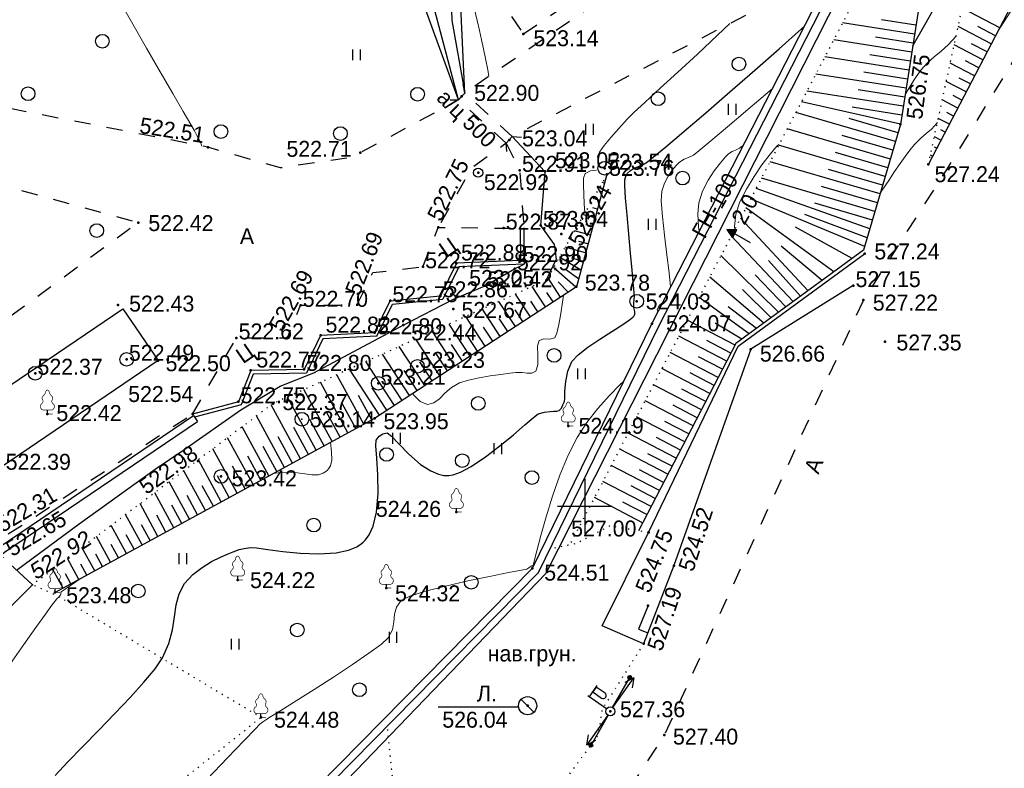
# Model space of a CAD drawing. Header units: millimetres. Extents: x -1128748 to 3035412, y -2195448 to -435774.
# Tile 72 of 159: x 545966 to 600014, y -1503094 to -1462007. Entities that reach past the tile are written whole.
import ezdxf

# ---------------------------------------------------------------- set-up
doc = ezdxf.new("R2010")
doc.units = ezdxf.units.MM
for name, pattern in [('Д_ТРОТ_ТРУБА', [3, 1.5, -1.5]), ('ДОРОГИ_СТРОЯЩ', [9, 8, -1]), ('Контура низ откосов  Штриховая 0.1-0.5 - - - - - - -', [0.6, 0.1, -0.5])]:
    doc.linetypes.add(name, pattern=pattern)
for name, color, linetype in [('(001) Сетка', 92, 'Continuous'), ('(003) Пункты', 7, 'Continuous'), ('(004) Точки рельефа', 7, 'Continuous'), ('(004a) Точки рельефа (отк.)', 7, 'Continuous'), ('(011) Колодцы', 7, 'Continuous'), ('(013) Газ', 30, 'ИК_Газопровод -------г--------'), ('(014) Водопровод', 5, 'ИК_Водопровод -------в--------'), ('(017) Канализация', 22, 'KANALIS_K_1'), ('(022) Возд. Линии', 7, 'Continuous'), ('(025) Дорога', 7, 'Continuous'), ('(027) Гидрография', 7, 'Continuous'), ('(028) Гидротехн.', 7, 'Continuous'), ('(031) Горизонтали', 42, 'Continuous'), ('(035) Откосы', 7, 'Continuous'), ('(036) Растительность', 7, 'Continuous'), ('(038) Деревья', 7, 'Continuous'), ('(039) Земля', 7, 'Continuous'), ('(040) Ограда', 7, 'Continuous')]:
    doc.layers.add(name, color=color, linetype=linetype)
doc.layers.add('(032) Горизонтали утолщенные', color=32, linetype='Continuous', lineweight=30)
doc.styles.add('BM-431', font='txt')
doc.styles.add('D-431', font='txt')
doc.styles.add('S', font='txtwr', dxfattribs={"oblique": 15})
doc.styles.get("Standard").update_dxf_attribs({"font": 'arial.ttf'})
doc.linetypes.add('GAZ_VOZDUSH', pattern='A,1,-2,["~",Standard,S=3,R=0,X=-1.5,Y=-1.5],-1,10', length=14)
doc.linetypes.add('KANALIS_K_1', pattern='A,1,[">",Standard,S=1.8,R=0,X=-0.9,Y=-0.9],3,-1,["К",Standard,S=1.8,R=0,X=-0.9,Y=-0.9],-1,10', length=16)
doc.linetypes.add('ИК_Водопровод -------в--------', pattern='A,9,-0.6,["В",Standard,S=1.2,R=0,X=0,Y=-0.6],-1.2', length=10.8)
doc.linetypes.add('ИК_Газопровод -------г--------', pattern='A,9,-0.6,["Г",Standard,S=1.2,R=0,X=0,Y=-0.6],-1.2', length=10.8)
doc.linetypes.add('ОГРАДА_БЕТ', pattern='A,4,["|",Standard,S=0.8,R=0,X=0,Y=-0.8],4', length=8)
doc.linetypes.add('ОТКОСЫ_НЕУКР', pattern='A,0.5,["|",Standard,S=1.2,R=0,X=0,Y=-1.2],1,["|",Standard,S=0.5,R=0,X=0,Y=-0.5],0.5', length=2)
doc.linetypes.add('ОТКОСЫ_НЕУКР1', pattern='A,0.5,["|",Standard,S=-1.2,R=0,X=0,Y=1.2],1,["|",Standard,S=-0.5,R=0,X=0,Y=0.5],0.5', length=2)
doc.linetypes.add('ПОДПОРНАЯ СТЕНКА', pattern='A,2,["V",Standard,S=1.2,R=0,X=0,Y=-1.2],0.2,["V",Standard,S=0.8,R=0,X=0,Y=-0.8],0.25,["V",Standard,S=0.3,R=0,X=0,Y=-0.3],0.25', length=2.7)

# ---------------------------------------------------------------- blocks, each defined once
blk = doc.blocks.new('d')
at = {"layer": '(038) Деревья'}
blk.add_ellipse((0, 0), major_axis=(0.265, 0.265), ratio=1, start_param=5.497787, end_param=11.780972, dxfattribs=at)
blk = doc.blocks.new('I04010')
for p, q in [((-0.412273, 0.007146), (-0.412273, 1.207146)), ((0.387727, 1.207146), (0.387727, 0.007146))]:
    blk.add_line(p, q)
blk = doc.blocks.new('Setka')
at = {"layer": '(001) Сетка'}
for p, q in [((0, 1.5), (0, -1.5)), ((-1.5, 0), (1.5, 0))]:
    blk.add_line(p, q, dxfattribs=at)
blk = doc.blocks.new('d-flat-35-flat-1')
at = {"layer": '(038) Деревья'}
blk.add_ellipse((0, 0), major_axis=(0.265, 0.265), ratio=1, start_param=5.497787, end_param=11.780972, dxfattribs=at)
blk = doc.blocks.new('d-flat-34-flat-1')
at = {"layer": '(038) Деревья'}
blk.add_ellipse((0, 0), major_axis=(0.265, 0.265), ratio=1, start_param=5.497787, end_param=11.780972, dxfattribs=at)
blk = doc.blocks.new('d-flat-33-flat-1')
at = {"layer": '(038) Деревья'}
blk.add_ellipse((0, 0), major_axis=(0.265, 0.265), ratio=1, start_param=5.497787, end_param=11.780972, dxfattribs=at)
blk = doc.blocks.new('d-flat-32-flat-1')
at = {"layer": '(038) Деревья'}
blk.add_ellipse((0, 0), major_axis=(0.265, 0.265), ratio=1, start_param=5.497787, end_param=11.780972, dxfattribs=at)
blk = doc.blocks.new('I01171-flat-5-flat-1')
at = {"layer": '(011) Колодцы'}
blk.add_line((-0.361, 0.349), (0.351, -0.349), dxfattribs=at)
blk.add_circle((0, 0), 0.5, dxfattribs=at)
at = {"color": 4, "style": 'S', "oblique": 15}
blk.add_attdef('Z', (0.808, -0.547), '', height=1, dxfattribs=at)
blk = doc.blocks.new('f-flat-5-flat-1')
at = {"layer": '(022) Возд. Линии'}
for points in [[(-1.148, 0.801), (-0.719, 1.416)], [(-0.205, 0.143), (-1.23, 0.859)]]:
    blk.add_lwpolyline(points, dxfattribs=at)
blk.add_lwpolyline([(-0.254, 0.772), (-0.254, 0.772, 0.414214), (-0.294, 0.998), (-0.776, 1.334), (-0.962, 1.068), (-0.48, 0.732, 0.414214)], format="xyb", close=True, dxfattribs=at)
blk.add_circle((0, 0), 0.25, dxfattribs=at)
blk = doc.blocks.new('S1-flat-6-flat-1')
at = {"layer": '(022) Возд. Линии'}
for p, q in [((0, 0), (-1.145, -1.64)), ((-1.145, -1.64), (-1.064, -1.087)), ((-1.145, -1.64), (-0.654, -1.373))]:
    blk.add_line(p, q, dxfattribs=at)
blk = doc.blocks.new('S2-flat-6-flat-1')
at = {"layer": '(022) Возд. Линии'}
for p, q in [((0, 0), (1.145, 1.64)), ((1.145, 1.64), (0.654, 1.373)), ((1.145, 1.64), (1.064, 1.087))]:
    blk.add_line(p, q, dxfattribs=at)
blk = doc.blocks.new('s3-flat-8-flat-1')
at = {"layer": '(022) Возд. Линии'}
h = blk.add_hatch(dxfattribs=at)
h.set_pattern_fill('ACET-2D-ACET-2D-ANSI31', color=256, scale=0.01, angle=60.2458, style=0)
h.set_pattern_definition([(105.245828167, (-32401.5294, -79738.96087), (-0.030632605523, -0.008349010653), [])])
edge = h.paths.add_edge_path()
edge.add_arc((0.943, 1.65), 0.1, 0, 360)
blk.add_lwpolyline([(0, 0), (0.993, 1.736)], dxfattribs=at)
blk.add_circle((0.943, 1.65), 0.1, dxfattribs=at)
blk = doc.blocks.new('s4-flat-8-flat-1')
at = {"layer": '(022) Возд. Линии'}
h = blk.add_hatch(dxfattribs=at)
h.set_pattern_fill('ACET-2D-ACET-2D-ANSI31', color=256, scale=0.01, angle=240.2458, style=0)
h.set_pattern_definition([(285.245828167, (-32401.28193, -79738.52796), (0.030632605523, 0.008349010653), [])])
edge = h.paths.add_edge_path()
edge.add_arc((-0.943, -1.65), 0.1, 0, 360)
blk.add_lwpolyline([(0, 0), (-0.993, -1.736)], dxfattribs=at)
blk.add_circle((-0.943, -1.65), 0.1, dxfattribs=at)
blk = doc.blocks.new('prov-s-flat-6-flat-1')
at = {"layer": '(022) Возд. Линии'}
for name, p in [('s3-flat-8-flat-1', (0.123, 0.216)), ('s4-flat-8-flat-1', (-0.124, -0.217))]:
    blk.add_blockref(name, p, dxfattribs=at)
blk = doc.blocks.new('U1061-flat-1-flat-1')
at = {"layer": '(022) Возд. Линии'}
blk.add_circle((0, 0), 0.25, dxfattribs=at)
at = {"color": 4, "oblique": 15}
blk.add_attdef('Z', (0.797, -0.495), '', height=1, dxfattribs=at)
blk = doc.blocks.new('d-flat-31-flat-1')
at = {"layer": '(038) Деревья'}
blk.add_ellipse((0, 0), major_axis=(0.265, 0.265), ratio=1, start_param=5.497787, end_param=11.780972, dxfattribs=at)
blk = doc.blocks.new('d-flat-30-flat-1')
at = {"layer": '(038) Деревья'}
blk.add_ellipse((0, 0), major_axis=(0.265, 0.265), ratio=1, start_param=5.497787, end_param=11.780972, dxfattribs=at)
blk = doc.blocks.new('d-flat-29-flat-1')
at = {"layer": '(038) Деревья'}
blk.add_ellipse((0, 0), major_axis=(0.265, 0.265), ratio=1, start_param=5.497787, end_param=11.780972, dxfattribs=at)
blk = doc.blocks.new('d-flat-28-flat-1')
at = {"layer": '(038) Деревья'}
blk.add_ellipse((0, 0), major_axis=(0.265, 0.265), ratio=1, start_param=5.497787, end_param=11.780972, dxfattribs=at)
blk = doc.blocks.new('karagach-flat-21-flat-1')
at = {"layer": '(038) Деревья', "const_width": 0.0375}
for points in [[(-0.208, 1.009, 0.181567), (-0.117, 1.159, 0.303004)], [(0, 1.312, 0.246034), (-0.117, 1.159, 0.489079)], [(0, 1.312, -0.246034), (0.117, 1.159, -0.489079)], [(0.208, 1.009, -0.181567), (0.117, 1.159, -0.303004)], [(-0.315, 0.559, 0.626949), (-0.218, 0.206, 0.702465)], [(-0.315, 0.559, 0.383603), (-0.255, 0.753, 0.352912)], [(-0.208, 1.009, 0.430853), (-0.255, 0.753, 0.548276)], [(0.208, 1.009, -0.430853), (0.255, 0.753, -0.548276)], [(0.315, 0.559, -0.626949), (0.218, 0.206, -0.702465)], [(0.315, 0.559, -0.383603), (0.255, 0.753, -0.352912)]]:
    blk.add_lwpolyline(points, format="xyb", dxfattribs=at)
for points in [[(0, 0.206), (-0.218, 0.206)], [(0, 0), (0, 0.206)], [(0, 0.206), (0.218, 0.206)], [(0, 0), (0.281, 0)]]:
    blk.add_lwpolyline(points, dxfattribs=at)
at = {"layer": '(038) Деревья'}
blk.add_lwpolyline([(0, 0), (0, 0.206)], dxfattribs=at)
blk = doc.blocks.new('karagach-flat-13-flat-1')
at = {"layer": '(038) Деревья', "const_width": 0.0375}
for points in [[(-0.208, 1.009, 0.181567), (-0.117, 1.159, 0.303004)], [(0, 1.312, 0.246034), (-0.117, 1.159, 0.489079)], [(0, 1.312, -0.246034), (0.117, 1.159, -0.489079)], [(0.208, 1.009, -0.181567), (0.117, 1.159, -0.303004)], [(-0.315, 0.559, 0.626949), (-0.218, 0.206, 0.702465)], [(-0.315, 0.559, 0.383603), (-0.255, 0.753, 0.352912)], [(-0.208, 1.009, 0.430853), (-0.255, 0.753, 0.548276)], [(0.208, 1.009, -0.430853), (0.255, 0.753, -0.548276)], [(0.315, 0.559, -0.626949), (0.218, 0.206, -0.702465)], [(0.315, 0.559, -0.383603), (0.255, 0.753, -0.352912)]]:
    blk.add_lwpolyline(points, format="xyb", dxfattribs=at)
for points in [[(0, 0.206), (-0.218, 0.206)], [(0, 0), (0, 0.206)], [(0, 0.206), (0.218, 0.206)], [(0, 0), (0.281, 0)]]:
    blk.add_lwpolyline(points, dxfattribs=at)
at = {"layer": '(038) Деревья'}
blk.add_lwpolyline([(0, 0), (0, 0.206)], dxfattribs=at)
blk = doc.blocks.new('karagach-flat-12-flat-1')
at = {"layer": '(038) Деревья', "const_width": 0.0375}
for points in [[(-0.208, 1.009, 0.181567), (-0.117, 1.159, 0.303004)], [(0, 1.312, 0.246034), (-0.117, 1.159, 0.489079)], [(0, 1.312, -0.246034), (0.117, 1.159, -0.489079)], [(0.208, 1.009, -0.181567), (0.117, 1.159, -0.303004)], [(-0.315, 0.559, 0.626949), (-0.218, 0.206, 0.702465)], [(-0.315, 0.559, 0.383603), (-0.255, 0.753, 0.352912)], [(-0.208, 1.009, 0.430853), (-0.255, 0.753, 0.548276)], [(0.208, 1.009, -0.430853), (0.255, 0.753, -0.548276)], [(0.315, 0.559, -0.626949), (0.218, 0.206, -0.702465)], [(0.315, 0.559, -0.383603), (0.255, 0.753, -0.352912)]]:
    blk.add_lwpolyline(points, format="xyb", dxfattribs=at)
for points in [[(0, 0.206), (-0.218, 0.206)], [(0, 0), (0, 0.206)], [(0, 0.206), (0.218, 0.206)], [(0, 0), (0.281, 0)]]:
    blk.add_lwpolyline(points, dxfattribs=at)
at = {"layer": '(038) Деревья'}
blk.add_lwpolyline([(0, 0), (0, 0.206)], dxfattribs=at)
blk = doc.blocks.new('karagach-flat-14-flat-1-flat-1')
at = {"layer": '(038) Деревья', "const_width": 0.0375}
for points in [[(-0.208, 1.009, 0.181567), (-0.117, 1.159, 0.303004)], [(0, 1.312, 0.246034), (-0.117, 1.159, 0.489079)], [(0, 1.312, -0.246034), (0.117, 1.159, -0.489079)], [(0.208, 1.009, -0.181567), (0.117, 1.159, -0.303004)], [(-0.315, 0.559, 0.626949), (-0.218, 0.206, 0.702465)], [(-0.315, 0.559, 0.383603), (-0.255, 0.753, 0.352912)], [(-0.208, 1.009, 0.430853), (-0.255, 0.753, 0.548276)], [(0.208, 1.009, -0.430853), (0.255, 0.753, -0.548276)], [(0.315, 0.559, -0.626949), (0.218, 0.206, -0.702465)], [(0.315, 0.559, -0.383603), (0.255, 0.753, -0.352912)]]:
    blk.add_lwpolyline(points, format="xyb", dxfattribs=at)
for points in [[(0, 0.206), (-0.218, 0.206)], [(0, 0), (0, 0.206)], [(0, 0.206), (0.218, 0.206)], [(0, 0), (0.281, 0)]]:
    blk.add_lwpolyline(points, dxfattribs=at)
at = {"layer": '(038) Деревья'}
blk.add_lwpolyline([(0, 0), (0, 0.206)], dxfattribs=at)
blk = doc.blocks.new('karagach-flat-15-flat-1-flat-1')
at = {"layer": '(038) Деревья', "const_width": 0.0375}
for points in [[(-0.208, 1.009, 0.181567), (-0.117, 1.159, 0.303004)], [(0, 1.312, 0.246034), (-0.117, 1.159, 0.489079)], [(0, 1.312, -0.246034), (0.117, 1.159, -0.489079)], [(0.208, 1.009, -0.181567), (0.117, 1.159, -0.303004)], [(-0.315, 0.559, 0.626949), (-0.218, 0.206, 0.702465)], [(-0.315, 0.559, 0.383603), (-0.255, 0.753, 0.352912)], [(-0.208, 1.009, 0.430853), (-0.255, 0.753, 0.548276)], [(0.208, 1.009, -0.430853), (0.255, 0.753, -0.548276)], [(0.315, 0.559, -0.626949), (0.218, 0.206, -0.702465)], [(0.315, 0.559, -0.383603), (0.255, 0.753, -0.352912)]]:
    blk.add_lwpolyline(points, format="xyb", dxfattribs=at)
for points in [[(0, 0.206), (-0.218, 0.206)], [(0, 0), (0, 0.206)], [(0, 0.206), (0.218, 0.206)], [(0, 0), (0.281, 0)]]:
    blk.add_lwpolyline(points, dxfattribs=at)
at = {"layer": '(038) Деревья'}
blk.add_lwpolyline([(0, 0), (0, 0.206)], dxfattribs=at)
blk = doc.blocks.new('karagach-flat-16-flat-1-flat-1')
at = {"layer": '(038) Деревья', "const_width": 0.0375}
for points in [[(-0.208, 1.009, 0.181567), (-0.117, 1.159, 0.303004)], [(0, 1.312, 0.246034), (-0.117, 1.159, 0.489079)], [(0, 1.312, -0.246034), (0.117, 1.159, -0.489079)], [(0.208, 1.009, -0.181567), (0.117, 1.159, -0.303004)], [(-0.315, 0.559, 0.626949), (-0.218, 0.206, 0.702465)], [(-0.315, 0.559, 0.383603), (-0.255, 0.753, 0.352912)], [(-0.208, 1.009, 0.430853), (-0.255, 0.753, 0.548276)], [(0.208, 1.009, -0.430853), (0.255, 0.753, -0.548276)], [(0.315, 0.559, -0.626949), (0.218, 0.206, -0.702465)], [(0.315, 0.559, -0.383603), (0.255, 0.753, -0.352912)]]:
    blk.add_lwpolyline(points, format="xyb", dxfattribs=at)
for points in [[(0, 0.206), (-0.218, 0.206)], [(0, 0), (0, 0.206)], [(0, 0.206), (0.218, 0.206)], [(0, 0), (0.281, 0)]]:
    blk.add_lwpolyline(points, dxfattribs=at)
at = {"layer": '(038) Деревья'}
blk.add_lwpolyline([(0, 0), (0, 0.206)], dxfattribs=at)
blk = doc.blocks.new('karagach-flat-17-flat-1-flat-1')
at = {"layer": '(038) Деревья', "const_width": 0.0375}
for points in [[(-0.208, 1.009, 0.181567), (-0.117, 1.159, 0.303004)], [(0, 1.312, 0.246034), (-0.117, 1.159, 0.489079)], [(0, 1.312, -0.246034), (0.117, 1.159, -0.489079)], [(0.208, 1.009, -0.181567), (0.117, 1.159, -0.303004)], [(-0.315, 0.559, 0.626949), (-0.218, 0.206, 0.702465)], [(-0.315, 0.559, 0.383603), (-0.255, 0.753, 0.352912)], [(-0.208, 1.009, 0.430853), (-0.255, 0.753, 0.548276)], [(0.208, 1.009, -0.430853), (0.255, 0.753, -0.548276)], [(0.315, 0.559, -0.626949), (0.218, 0.206, -0.702465)], [(0.315, 0.559, -0.383603), (0.255, 0.753, -0.352912)]]:
    blk.add_lwpolyline(points, format="xyb", dxfattribs=at)
for points in [[(0, 0.206), (-0.218, 0.206)], [(0, 0), (0, 0.206)], [(0, 0.206), (0.218, 0.206)], [(0, 0), (0.281, 0)]]:
    blk.add_lwpolyline(points, dxfattribs=at)
at = {"layer": '(038) Деревья'}
blk.add_lwpolyline([(0, 0), (0, 0.206)], dxfattribs=at)
blk = doc.blocks.new('wef-flat-4')
at = {"layer": '(025) Дорога', "linetype": 'Д_ТРОТ_ТРУБА'}
blk.add_hatch(color=0, dxfattribs=at).paths.add_polyline_path([(-1295647.589, -1831919.311), (-1295647.344, -1831918.875), (-1295647.902, -1831918.848)])
at = {"layer": '(022) Возд. Линии', "color": 0}
for points in [[(-1295647.902, -1831918.848), (-1295647.589, -1831919.311)], [(-1295646.594, -1831919.582), (-1295647.466, -1831919.093)]]:
    blk.add_lwpolyline(points, dxfattribs=at)
at = {"layer": '(025) Дорога', "color": 0, "linetype": 'Д_ТРОТ_ТРУБА'}
blk.add_lwpolyline([(-1295647.589, -1831919.311), (-1295647.344, -1831918.875), (-1295647.902, -1831918.848), (-1295647.589, -1831919.311)], close=True, dxfattribs=at)
blk.add_lwpolyline([(-1295647.589, -1831919.311), (-1295647.344, -1831918.875)], dxfattribs=at)
blk = doc.blocks.new('A$C05d28b1e')
at = {"layer": '(003) Пункты'}
blk.add_point((54029, 33528), dxfattribs=at)
at = {"layer": '(004) Точки рельефа', "color": 7, "linetype": 'ByBlock', "lineweight": -2}
for p in [(80964, 63758), (77575, 60326), (101665, 58785), (63649, 57538), (72010, 57232), (103197, 56600), (78485, 56140), (59831, 53401), (76297, 53138), (83042, 52774), (99695, 51688), (77292, 51165), (82218, 50239), (83873, 49879), (58708, 48870), (71845, 48900), (77126, 48656), (99627, 49152), (74372, 47777), (88020, 47853), (68013, 47083), (69837, 47209), (100823, 46869), (93450, 46447), (60910, 45827), (66001, 45285), (67213, 43463), (54838, 42902), (72794, 42654), (83430, 42245), (63098, 40319), (77291, 37509), (87837, 36393), (81458, 34429), (89226, 34580), (65285, 33793), (55260, 33104), (73443, 33339), (87809, 32378), (87566, 30288), (81192, 26884), (85741, 26576), (66557, 26239), (88708, 25275)]:
    blk.add_point(p, dxfattribs=at)
at = {"layer": '(004a) Точки рельефа (отк.)', "color": 7, "linetype": 'ByBlock', "lineweight": -2}
for p in [(80187, 57943), (80764, 56268), (82148, 56210), (85431, 56385), (85552, 56047), (79878, 53098), (81913, 53244), (75448, 50975), (80487, 50864), (80802, 51319), (78859, 49935), (99074, 49941), (76411, 49381), (68734, 48861), (73654, 49114), (87193, 49086), (65211, 47072), (72802, 47356), (59188, 45895), (75153, 45510), (54171, 45133), (68929, 45342), (72997, 44580), (65319, 43564), (62803, 42892), (64369, 39468)]:
    blk.add_point(p, dxfattribs=at)
at = {"layer": '(004a) Точки рельефа (отк.)'}
blk.add_point((68805, 42609), dxfattribs=at)
at = {"layer": '(013) Газ', "linetype": 'GAZ_VOZDUSH', "ltscale": 600, "flags": 128}
blk.add_lwpolyline([(139039, 153682), (138885, 152734), (135454, 145357), (130316, 142546), (115842, 109039), (104824, 79051), (99727, 68744), (82201, 34139), (52809, 3628), (56082, -3749), (32593, -24350), (33828, -29046), (31852, -35564), (-6995, -77251), (-10648, -79274), (-22017, -90450), (-29954, -94459), (-74554, -132816), (-76953, -135094)], dxfattribs=at)
at = {"layer": '(014) Водопровод', "linetype": 'GAZ_VOZDUSH', "ltscale": 600, "flags": 128}
blk.add_lwpolyline([(87809, 32378), (87290, 31082), (87795, 30880)], dxfattribs=at)
at = {"layer": '(022) Возд. Линии', "color": 0, "ltscale": 600, "flags": 128}
blk.add_lwpolyline([(80704, 26801), (76287, 26801)], dxfattribs=at)
at = {"layer": '(025) Дорога', "linetype": 'Д_ТРОТ_ТРУБА', "ltscale": 600, "flags": 128}
for points in [[(150815, 142076), (135921, 113311), (125552, 93370), (117383, 77821), (104208, 56333), (99627, 49152), (88708, 25275), (72217, 300), (60109, -13961), (40976, -33812), (21855, -53057), (7525, -67385), (-21145, -96032), (-41237, -115998), (-56020, -131074), (-73097, -148290), (-76079, -151266)], [(96975, 76152), (91663, 70018), (77743, 60511), (77407, 60141), (71543, 56980), (67628, 56398), (63649, 57538), (35933, 62943), (-1136, 71955), (-2270, 72968), (-11178, 84489), (-11295, 84899), (-11231, 85387), (2620, 97018), (30185, 117380)], [(-2596, 13263), (-3144, 13637), (-13462, 28471), (-17211, 34931), (-24202, 51467), (-24593, 54534), (-22584, 57991), (-18196, 60973), (-5102, 68075), (38937, 59146), (59831, 53401), (40293, 39065), (36909, 36534)], [(97952, 67229), (97849, 67204), (80355, 58128), (80019, 57758), (78093, 56361), (76297, 53138)], [(80019, 57758), (80764, 56268), (80988, 53107)], [(75448, 50975), (76297, 53138), (79878, 53098), (80988, 53107)], [(71845, 48900), (72697, 50658), (75448, 50975)], [(62803, 42892), (65211, 47072), (68013, 47083), (68734, 48861), (71845, 48861)], [(45473, 31118), (48342, 32399), (52105, 35930), (62803, 42892)]]:
    blk.add_lwpolyline(points, dxfattribs=at)
at = {"layer": '(025) Дорога', "linetype": 'Д_ТРОТ_ТРУБА', "ltscale": 600}
blk.add_lwpolyline([(80964, 63758), (89166, 69320), (86497, 73256), (78295, 67694)], close=True, dxfattribs=at)
at = {"layer": '(025) Дорога', "ltscale": 600}
for points in [[(80788, 53105), (80802, 51319), (77292, 51165), (76411, 49381), (76407, 49379)], [(80988, 53107), (81003, 51128), (77419, 50970), (76543, 49191)], [(72802, 47356), (73654, 49114), (76407, 49379)], [(72930, 47162), (73785, 48926), (76543, 49191)], [(72802, 47356), (69837, 47209), (68929, 45342), (66001, 45285), (65319, 43564), (62803, 42892)], [(72930, 47162), (69965, 47015), (69055, 45144), (66138, 45088), (65468, 43397), (62920, 42716)]]:
    blk.add_lwpolyline(points, dxfattribs=at)
blk.add_lwpolyline([(42404, 37430), (58981, 48671), (60910, 45827), (44333, 34586)], close=True, dxfattribs=at)
at = {"layer": '(027) Гидрография', "color": 3, "ltscale": 600}
for points in [[(77407, 60141), (75517, 67269), (75191, 67595), (74497, 67553), (71085, 67532), (62130, 76350), (46008, 97015), (34748, 111736), (30185, 117380)], [(88603, 77800), (76863, 70140), (77044, 64500), (77743, 60511)], [(80355, 58128), (82148, 56210), (81913, 53244), (82660, 52191), (82757, 51396), (82218, 50239)], [(53151, 34325), (56587, 36865), (60759, 39877), (62323, 40927), (65453, 43121), (67621, 44421), (69470, 45157), (74372, 47777), (77130, 49202), (78859, 49935), (80487, 50864), (81003, 51128)]]:
    blk.add_lwpolyline(points, dxfattribs=at)
at = {"layer": '(028) Гидротехн.', "linetype": 'Д_ТРОТ_ТРУБА', "ltscale": 600}
for points in [[(76950, 60141), (77407, 60141), (77743, 60511), (77661, 61011)], [(80019, 57758), (77407, 60141)], [(80355, 58128), (77743, 60511)], [(80060, 57304), (80019, 57758), (80355, 58128), (80862, 58091)]]:
    blk.add_lwpolyline(points, dxfattribs=at)
at = {"layer": '(031) Горизонтали', "color": 42, "linetype": 'Continuous', "lineweight": 0, "ltscale": 600}
for points in [[(63311, 57604), (63217, 57848), (63079, 58106), (62911, 58431), (62713, 58790), (62299, 59504), (61722, 60493), (61031, 61676), (60280, 62971), (59520, 64297), (58802, 65573)], [(107020, 63921), (107523, 64696), (108732, 66573), (109956, 68491), (111137, 70363), (112219, 72105), (113144, 73632), (113855, 74858), (114231, 75564), (114382, 75906), (114413, 76034), (114407, 76066), (114362, 76112), (114228, 76155), (113936, 76123), (113432, 75957), (113273, 75894)], [(79068, 61415), (79008, 61777), (78890, 62408), (78780, 62943), (78670, 63434), (78553, 63935), (78422, 64499), (78270, 65179), (78082, 65817), (77829, 66442), (77562, 67059), (77431, 67404)], [(85078, 56792), (85033, 57042), (85150, 57274), (85409, 57627), (85772, 58068), (86202, 58564), (86663, 59081), (87023, 59440), (87644, 60018), (88471, 60774), (89447, 61664), (90516, 62648), (91624, 63683), (92290, 64320)], [(101914, 60383), (102039, 60619), (102377, 61189), (102763, 61740), (103151, 62174), (103523, 62504), (103897, 62806), (104288, 63154), (104716, 63625)], [(89041, 49845), (89042, 49879), (88969, 50646), (88848, 51634), (88714, 52710), (88599, 53739), (88537, 54587), (88560, 55120), (88706, 55559), (88905, 55947), (89129, 56275), (89349, 56537), (89536, 56724), (89784, 56886), (90022, 56967), (90299, 57105), (90599, 57343), (91253, 57885), (92176, 58660), (93283, 59599), (94486, 60631), (94637, 60763)], [(100561, 55020), (100664, 55178), (101020, 55718), (101345, 56203), (101644, 56637), (101922, 57026), (102185, 57372), (102439, 57681), (102779, 58033), (103073, 58282), (103363, 58533), (103693, 58891)], [(90624, 52933), (90586, 53170), (90533, 53878), (90593, 54493), (90805, 55128), (91106, 55722), (91446, 56250), (91779, 56687), (92055, 57005), (92228, 57181), (92420, 57307), (92606, 57371), (92822, 57478), (93045, 57656)], [(92575, 53054), (92557, 53182), (92626, 53867), (92855, 54534), (93207, 55238), (93628, 55929), (94064, 56562), (94460, 57090), (94764, 57464), (94919, 57639), (95000, 57691)], [(84336, 53929), (84307, 54423), (84287, 54964), (84261, 55447), (84273, 55838), (84364, 56104), (84646, 56245), (84986, 56274)], [(74882, 44016), (74968, 43920), (75296, 43581), (75710, 43424), (76057, 43509), (76359, 43735), (76661, 44035), (77012, 44345), (77457, 44601), (77948, 44759), (78531, 44888), (79145, 44990), (79728, 45070), (80219, 45128), (80556, 45168), (80890, 45171), (81178, 45137), (81427, 45139), (81642, 45253), (81754, 45594), (81755, 46108), (81746, 46616), (81828, 46938), (82097, 47025), (82417, 46994), (82697, 47081), (82810, 47334), (82919, 47809), (83019, 48409), (83110, 49040), (83160, 49414)], [(88352, 48502), (88317, 48612), (88422, 48854), (88612, 49009)], [(63608, 22859), (64733, 24033), (65643, 24983), (66260, 25624), (66506, 25876), (66651, 25990), (66804, 26094), (67052, 26249), (67645, 26618), (68488, 27146), (69488, 27778), (70551, 28461), (71582, 29140), (72488, 29761), (73174, 30270), (73548, 30613), (73775, 31049), (73856, 31483), (73895, 31904), (73993, 32301), (74252, 32665), (74725, 32902), (75586, 33172), (76696, 33455), (77917, 33731), (79111, 33982), (80142, 34188), (80870, 34330), (81158, 34388), (81258, 34453), (81341, 34515), (81426, 34556), (81502, 34603), (81558, 34818), (81700, 35387), (81921, 36226), (82212, 37254), (82565, 38387), (82972, 39545), (83424, 40644), (83914, 41602), (84457, 42432), (85055, 43197), (85675, 43892), (86285, 44513), (86476, 44695)], [(67238, 39628), (67637, 39684), (68275, 39703), (68843, 39627), (69349, 39555), (69715, 39565), (69968, 39644), (70129, 39743), (70206, 39808), (70276, 39883), (70376, 40054), (70445, 40353), (70435, 40813), (70373, 41336)], [(48448, 22672), (49265, 23961), (50139, 25294), (51036, 26630), (51925, 27928), (52771, 29146), (53543, 30242), (54209, 31177), (54734, 31908), (55087, 32395), (55234, 32595), (55363, 32743), (55478, 32860), (55541, 32933), (55568, 33032), (55599, 33127), (55819, 33284), (56406, 33689), (56687, 33881)]]:
    blk.add_lwpolyline(points, dxfattribs=at)
at = {"layer": '(032) Горизонтали утолщенные', "color": 32, "linetype": 'Continuous', "lineweight": 30, "ltscale": 600}
for points in [[(102336, 63092), (102359, 63131), (102999, 64254), (103649, 65396), (104237, 66421), (104689, 67194), (104932, 67579), (105143, 67810), (105334, 67970), (105525, 68129), (105740, 68359)], [(55258, 23049), (55963, 23807), (56778, 24651), (57655, 25545), (58541, 26453), (59385, 27340), (60137, 28170), (60746, 28908), (61161, 29518), (61510, 30303), (61700, 31051), (61808, 31758), (61907, 32421), (62070, 33033), (62372, 33593), (62818, 34078), (63328, 34477), (63854, 34795), (64347, 35039), (64757, 35215), (65037, 35330), (65365, 35453), (65641, 35514), (65992, 35564), (66324, 35542), (66943, 35454), (67769, 35343), (68720, 35249), (69718, 35213), (70681, 35276), (71372, 35425), (71817, 35609), (72069, 35770), (72180, 35864), (72295, 35982), (72493, 36255), (72719, 36743), (72906, 37500), (72995, 38535), (72980, 39564), (72917, 40470), (72863, 41141), (72877, 41461), (73046, 41676), (73246, 41814), (73489, 41859), (73722, 41684), (74129, 41254), (74673, 40694), (75316, 40132), (75878, 39768), (76314, 39588), (76608, 39527), (76754, 39517), (76867, 39522), (77111, 39565), (77515, 39707), (78107, 40016), (78893, 40540), (79681, 41146), (80417, 41760), (81046, 42307), (81516, 42711), (81773, 42899), (82125, 43000), (82434, 43040), (82633, 43056), (82803, 43049), (82934, 43080), (83050, 43220), (83136, 43394), (83227, 43587), (83227, 43587), (83227, 43587), (83240, 43756), (83250, 44150), (83294, 44677), (83410, 45247), (83634, 45768), (83972, 46139), (84509, 46561), (85155, 47003), (85823, 47432), (86424, 47816), (86795, 48069), (86981, 48216), (87050, 48290), (87065, 48319), (87080, 48383), (87080, 48522), (87024, 48741), (87025, 48959), (87051, 49212), (87051, 49212), (87051, 49212), (87062, 49322), (87047, 49535), (87027, 49790), (86999, 50109), (86934, 50794), (86846, 51721), (86749, 52770), (86656, 53819), (86579, 54746), (86532, 55429), (86528, 55746), (86593, 55953), (86690, 56109), (86844, 56267), (87017, 56377), (87239, 56469), (87497, 56576), (87777, 56732), (88095, 56987), (88789, 57568), (89775, 58405), (90972, 59430), (92297, 60574), (93670, 61767), (95007, 62941), (96227, 64027), (96384, 64171)]]:
    blk.add_lwpolyline(points, dxfattribs=at)
at = {"layer": '(035) Откосы', "ltscale": 600}
for p, q in [((107113, 64099), (105052, 65176)), ((102438, 63745), (98487, 64361)), ((102515, 64239), (100624, 64534)), ((106652, 63217), (104834, 64167)), ((106883, 63658), (105913, 64165)), ((102284, 62757), (97998, 63426)), ((102361, 63251), (100302, 63572)), ((106192, 62335), (104615, 63158)), ((106422, 62776), (105573, 63219)), ((102130, 61770), (97509, 62490)), ((102207, 62264), (99981, 62611)), ((105961, 61893), (105234, 62273)), ((102053, 61276), (99659, 61649)), ((105731, 61452), (104397, 62149)), ((101976, 60783), (97020, 61555)), ((105270, 60570), (104179, 61140)), ((105501, 61011), (104894, 61328)), ((101822, 59795), (96531, 60620)), ((101899, 60289), (99338, 60688)), ((101669, 58808), (96225, 60033)), ((104810, 59688), (103961, 60131)), ((105040, 60129), (104555, 60382)), ((101745, 59301), (99016, 59727)), ((101390, 57848), (95920, 59452)), ((101531, 58327), (98844, 59115)), ((104349, 58806), (103743, 59122)), ((104579, 59247), (104215, 59437)), ((101109, 56889), (95448, 58548)), ((104118, 58364), (103876, 58491)), ((101250, 57368), (98467, 58184)), ((103888, 57923), (103524, 58113)), ((100828, 55930), (94976, 57645)), ((103658, 57482), (103536, 57546)), ((100968, 56409), (98090, 57253)), ((103427, 57041), (103306, 57104)), ((100547, 54971), (94504, 56742)), ((100687, 55450), (97714, 56322)), ((100266, 54012), (94032, 55839)), ((85422, 55570), (85297, 55603)), ((99984, 53053), (93739, 55279)), ((100406, 54491), (97337, 55391)), ((85162, 54615), (84788, 54716)), ((85292, 55092), (85167, 55126)), ((99703, 52094), (93440, 54707)), ((85032, 54137), (84783, 54205)), ((98006, 50690), (93183, 54216)), ((100125, 53532), (96960, 54460)), ((84902, 53660), (84279, 53829)), ((96590, 49655), (92884, 53645)), ((99844, 52573), (96420, 53848)), ((84772, 53182), (84398, 53284)), ((99012, 51424), (95895, 53149)), ((84642, 52705), (83770, 52942)), ((95783, 49066), (92375, 52670)), ((84382, 51750), (83261, 52055)), ((84512, 52227), (84014, 52363)), ((97375, 50228), (95117, 52106)), ((84122, 50795), (82941, 51498)), ((84252, 51273), (83629, 51442)), ((94976, 48476), (91811, 51592)), ((83839, 49857), (82623, 50945)), ((83992, 50318), (83269, 50832)), ((96186, 49360), (94414, 51322)), ((83010, 49316), (82307, 50395)), ((94168, 47887), (91193, 50411)), ((95379, 48771), (93690, 50538)), ((82181, 48776), (81453, 49893)), ((83425, 49587), (82882, 50144)), ((94572, 48182), (92991, 49729)), ((81353, 48235), (80540, 49481)), ((82596, 49046), (82253, 49573)), ((93361, 47298), (90606, 49288)), ((79695, 47154), (78715, 48657)), ((80524, 47695), (79627, 49069)), ((81767, 48506), (81382, 49096)), ((93765, 47592), (92202, 48781)), ((78866, 46614), (77802, 48245)), ((80109, 47424), (79640, 48144)), ((80938, 47965), (80511, 48620)), ((78037, 46073), (76889, 47833)), ((79280, 46884), (78769, 47667)), ((92587, 46680), (89958, 48048)), ((92958, 47003), (91500, 47880)), ((77208, 45532), (75977, 47420)), ((78451, 46343), (77898, 47191)), ((92126, 45793), (89495, 47162)), ((75550, 44451), (74151, 46596)), ((76379, 44992), (75064, 47008)), ((77622, 45803), (77028, 46715)), ((92357, 46236), (91041, 46921)), ((74721, 43911), (73239, 46184)), ((76793, 45262), (76157, 46238)), ((91665, 44907), (89032, 46277)), ((91895, 45350), (90579, 46035)), ((73892, 43370), (72326, 45772)), ((75964, 44722), (75286, 45762)), ((72207, 42334), (70728, 45050)), ((73063, 42830), (71413, 45360)), ((75136, 44181), (74415, 45286)), ((91204, 44020), (88568, 45391)), ((91434, 44463), (90117, 45149)), ((71338, 41861), (69823, 44642)), ((73478, 43100), (72674, 44333)), ((74307, 43640), (73544, 44809)), ((90742, 43133), (88105, 44505)), ((69600, 40914), (68015, 43825)), ((70469, 41388), (68919, 44233)), ((72642, 42571), (71911, 43913)), ((90973, 43577), (89655, 44262)), ((68731, 40441), (67122, 43395)), ((71773, 42098), (71024, 43472)), ((90281, 42247), (87642, 43620)), ((90512, 42690), (89193, 43376)), ((67862, 39968), (66323, 42792)), ((70903, 41624), (70137, 43031)), ((89820, 41360), (87179, 42734)), ((66993, 39494), (65524, 42190)), ((70034, 41151), (69251, 42590)), ((90050, 41804), (88731, 42490)), ((68296, 40204), (67509, 41649)), ((69165, 40678), (68364, 42149)), ((89358, 40474), (86716, 41848)), ((66124, 39021), (64725, 41588)), ((67427, 39731), (66675, 41111)), ((89589, 40917), (88268, 41604)), ((65254, 38548), (63926, 40986)), ((66558, 39258), (65841, 40573)), ((88897, 39587), (86253, 40963)), ((89128, 40030), (87806, 40718)), ((64385, 38074), (63127, 40384)), ((65689, 38784), (65007, 40036)), ((88436, 38700), (85790, 40077)), ((63516, 37601), (62328, 39782)), ((64820, 38311), (64173, 39498)), ((88666, 39144), (87344, 39832)), ((62647, 37127), (61529, 39180)), ((63951, 37838), (63339, 38960)), ((87975, 37814), (85327, 39192)), ((88205, 38257), (86882, 38946)), ((61778, 36654), (60730, 38578)), ((63082, 37364), (62505, 38423)), ((60909, 36181), (59931, 37976)), ((62213, 36891), (61671, 37885)), ((87513, 36927), (84864, 38306)), ((87744, 37371), (86420, 38060)), ((60040, 35707), (59132, 37374)), ((61344, 36417), (60837, 37347)), ((59171, 35234), (58333, 36772)), ((60474, 35944), (60003, 36809)), ((59605, 35471), (59169, 36272)), ((58302, 34761), (57534, 36170)), ((58736, 34997), (58335, 35734)), ((57433, 34287), (56735, 35568)), ((57867, 34524), (57501, 35196)), ((56564, 33814), (55937, 34965)), ((56998, 34051), (56667, 34659)), ((55695, 33341), (55138, 34363)), ((56129, 33577), (55833, 34121))]:
    blk.add_line(p, q, dxfattribs=at)
at = {"layer": '(035) Откосы', "linetype": 'Контура низ откосов  Штриховая 0.1-0.5 - - - - - - -', "ltscale": 600}
for points in [[(103197, 56600), (106463, 71701), (112284, 88953), (116260, 106271), (122597, 117101), (129958, 128064), (132828, 132631)], [(104824, 79051), (100119, 67481), (83503, 35704)], [(85552, 56047), (82218, 50239), (67213, 43463), (54029, 33528)]]:
    blk.add_lwpolyline(points, dxfattribs=at)
at = {"layer": '(035) Откосы', "ltscale": 600}
for points in [[(138914, 128807), (129874, 107395), (119760, 87733), (113986, 77260), (103197, 56600)], [(104824, 79051), (101665, 58785), (99642, 51883), (92632, 46765), (87283, 36484)], [(85552, 56047), (83873, 49879), (72794, 42654), (55260, 33104)]]:
    blk.add_lwpolyline(points, dxfattribs=at)
at = {"layer": '(035) Откосы', "linetype": 'ОТКОСЫ_НЕУКР', "ltscale": 600}
for points in [[(85297, 31263), (87837, 36393), (92747, 46621), (99695, 51688)], [(99074, 49941), (93450, 46447), (89226, 34580), (87566, 30288), (85297, 31263)]]:
    blk.add_lwpolyline(points, dxfattribs=at)
at = {"layer": '(035) Откосы', "ltscale": 600, "flags": 128}
for points in [[(45452, 31001), (48536, 32456), (52248, 35626), (62853, 42816)], [(62853, 42816), (63077, 42484)]]:
    blk.add_lwpolyline(points, dxfattribs=at)
at = {"layer": '(035) Откосы', "linetype": 'ПОДПОРНАЯ СТЕНКА', "ltscale": 600, "flags": 128}
for points in [[(45623, 30639), (48755, 32117), (52491, 35307), (63077, 42484)], [(52273, 35121), (54029, 33528), (44345, 23912), (30550, 13678), (19304, 6618), (18092, 8284)]]:
    blk.add_lwpolyline(points, dxfattribs=at)
at = {"layer": '(039) Земля', "linetype": 'Контура низ откосов  Штриховая 0.1-0.5 - - - - - - -', "ltscale": 600, "flags": 128}
for points in [[(87837, 36393), (85694, 36745), (83865, 35776), (82422, 35489)], [(32919, -434), (66557, 26239), (55525, 32839), (54029, 33528)], [(87566, 30288), (85279, 26670), (85083, 25275), (83100, 22616), (78769, 18934), (77913, 18309), (75018, 20395), (73882, 21918), (73498, 25771)]]:
    blk.add_lwpolyline(points, dxfattribs=at)
at = {"layer": '(040) Ограда', "linetype": 'ОГРАДА_БЕТ', "ltscale": 600, "flags": 128}
blk.add_lwpolyline([(54321, 6856), (81458, 34429), (88020, 47853), (103060, 77194), (102668, 77349), (103071, 78364), (104105, 77984), (103725, 76950), (103429, 77058)], dxfattribs=at)
at = {"layer": '(040) Ограда', "ltscale": 600, "flags": 128}
blk.add_lwpolyline([(54606, 6575), (81789, 34195), (88378, 47674), (103429, 77058)], dxfattribs=at)
at = {"linetype": 'ОТКОСЫ_НЕУКР', "ltscale": 600}
blk.add_lwpolyline([(77407, 60141), (74930, 66941), (73521, 66974), (70766, 66898), (61921, 75981), (51963, 88436), (43116, 99871), (30183, 117379)], dxfattribs=at)
at = {"linetype": 'ОТКОСЫ_НЕУКР1', "ltscale": 600}
blk.add_lwpolyline([(77743, 60511), (77330, 69626), (89130, 77208)], dxfattribs=at)
at = {"layer": '(001) Сетка', "xscale": 1000, "yscale": 1000, "zscale": 1000}
blk.add_blockref('Setka', (84335, 37831), dxfattribs=at)
at = {"layer": '(022) Возд. Линии', "xscale": 1000, "yscale": 1000, "zscale": 1000}
for name, p in [('d-flat-34-flat-1', (85431, 56385)), ('U1061-flat-1-flat-1', (78485, 56140)), ('wef-flat-4', (1295740032, 1831971879)), ('d-flat-35-flat-1', (87193, 49086)), ('d-flat-33-flat-1', (59188, 45895)), ('d-flat-32-flat-1', (54171, 45133)), ('d-flat-28-flat-1', (75153, 45510)), ('d-flat-29-flat-1', (72997, 44580)), ('karagach-flat-21-flat-1', (54838, 42902)), ('karagach-flat-12-flat-1', (83430, 42245)), ('d-flat-31-flat-1', (68805, 42609)), ('d-flat-30-flat-1', (64369, 39468)), ('karagach-flat-13-flat-1', (77291, 37509)), ('karagach-flat-16-flat-1-flat-1', (65285, 33793)), ('karagach-flat-15-flat-1-flat-1', (73443, 33339)), ('karagach-flat-17-flat-1-flat-1', (55260, 33104)), ('prov-s-flat-6-flat-1', (85741, 26576)), ('S2-flat-6-flat-1', (85882, 26778)), ('karagach-flat-14-flat-1-flat-1', (66557, 26239)), ('f-flat-5-flat-1', (85741, 26576)), ('I01171-flat-5-flat-1', (81197, 26884)), ('S1-flat-6-flat-1', (85597, 26369))]:
    blk.add_blockref(name, p, dxfattribs=at)
at = {"layer": '(036) Растительность', "linetype": 'Continuous', "xscale": 500, "yscale": 500, "zscale": 500}
for p in [(71819, 62304), (92440, 59320), (84607, 58210), (88047, 53003), (84156, 44797), (74009, 41262), (79574, 40693), (62281, 34658), (73814, 30333), (65155, 29960)]:
    blk.add_blockref('I04010', p, dxfattribs=at)
at = {"layer": '(038) Деревья', "linetype": 'Continuous', "xscale": 1000, "yscale": 1000, "zscale": 1000}
for p in [(57854, 63352), (92795, 62105), (53777, 60473), (75159, 60448), (88360, 60195), (64365, 58395), (70924, 58290), (89708, 55845), (57546, 52965), (82654, 46112), (78487, 43474), (73458, 40673), (77610, 40335), (81435, 39408), (69455, 36801), (59827, 33180), (78102, 33658), (68552, 31042), (71966, 27760)]:
    blk.add_blockref('d', p, dxfattribs=at)
at = {"layer": '(004) Точки рельефа', "linetype": 'ByBlock', "char_height": 875, "attachment_point": 4, "style": 'D-431'}
for s, insert in [('523.14', (81517, 63514)), ('522.90', (78263, 60510)), ('522.71', (67961, 57442)), ('527.24', (103537, 56052)), ('522.92', (78796, 55612)), ('522.42', (60379, 53367)), ('522.88', (77545, 51752)), ('527.24', (100232, 51811)), ('523.05', (77989, 50355)), ('523.78', (84338, 50098)), ('522.43', (59323, 48948)), ('527.22', (100148, 49002)), ('522.67', (77572, 48599)), ('522.82', (70107, 47793)), ('524.07', (88792, 47871)), ('522.44', (74804, 47371)), ('527.35', (101441, 46814)), ('526.66', (93947, 46201)), ('522.50', (61325, 45677)), ('522.77', (66309, 45877)), ('522.37', (67739, 43541)), ('522.42', (55332, 42940)), ('523.95', (73287, 42493)), ('524.19', (83993, 42240)), ('522.39', (52549, 40267)), ('524.26', (72870, 37683)), ('527.00', (83591, 36604)), ('524.51', (82111, 34182)), ('524.22', (65962, 33769)), ('524.32', (73920, 33047)), ('523.48', (55868, 32941)), ('527.36', (86267, 26685)), ('524.48', (67280, 26111)), ('526.04', (76516, 26111)), ('527.40', (89176, 25183))]:
    blk.add_mtext(s, dxfattribs=dict(at, insert=insert))
for s, insert, rotation in [('526.75', (102421, 59081), 82.8318), ('522.51', (59920, 58749), 350.9483), ('522.75', (76046, 53592), 63.8801), ('523.24', (83760, 52230), 61.0471), ('522.69', (71563, 49499), 68.3), ('522.69', (67340, 47570), 60.4557), ('522.98', (60028, 38793), 35.6021), ('522.31', (52157, 36740), 30.6791), ('524.52', (89872, 34322), 71.8879), ('522.65', (52686, 35408), 31.0293), ('{\\fArial|b0|i1|c204|p32;522.92}', (53993, 34140), 33.0231), ('524.75', (87491, 33170), 68.3987), ('527.19', (88155, 29964), 71.5463)]:
    blk.add_mtext(s, dxfattribs=dict(at, insert=insert, rotation=rotation))
at = {"layer": '(004a) Точки рельефа (отк.)', "style": 'D-431'}
blk.add_text('523.14', height=875, dxfattribs=at).set_placement((69244, 42173))
at = {"layer": '(004a) Точки рельефа (отк.)', "linetype": 'ByBlock', "char_height": 875, "attachment_point": 4, "style": 'D-431'}
for s, insert in [('523.04', (80895, 58019)), ('523.02', (82695, 56815)), ('523.54', (85556, 56735)), ('522.91', (80889, 56618)), ('523.76', (85677, 56397)), ('523.04', (82038, 53594)), ('522.87', (80003, 53448)), ('522.72', (75573, 51325)), ('522.90', (80927, 51669)), ('522.92', (80612, 51214)), ('522.42', (78984, 50285)), ('527.15', (99199, 50291)), ('522.86', (76536, 49731)), ('522.70', (68859, 49211)), ('522.73', (73779, 49464)), ('524.03', (87677, 49068)), ('522.80', (72927, 47706)), ('522.62', (65336, 47422)), ('522.49', (59313, 46245)), ('522.37', (54296, 45483)), ('522.80', (69054, 45692)), ('523.23', (75278, 45860)), ('523.21', (73122, 44930)), ('522.54', (59273, 43986)), ('522.75', (65444, 43914)), ('523.42', (64955, 39359))]:
    blk.add_mtext(s, dxfattribs=dict(at, insert=insert))
at = {"layer": '(011) Колодцы', "style": 'BM-431'}
blk.add_text('Л.', height=875, dxfattribs=at).set_placement((78418, 27118))
at = {"layer": '(013) Газ', "color": 0, "linetype": 'Continuous', "style": 'BM-431'}
for s, p in [('ГН-100', (90925, 52460)), ('2.0', (93099, 53219))]:
    blk.add_text(s, height=875, rotation=60.6894, dxfattribs=at).set_placement(p)
at = {"layer": '(017) Канализация', "color": 0, "linetype": 'Continuous', "style": 'BM-431'}
blk.add_text('а/ц 500', height=875, rotation=315.6575, dxfattribs=at).set_placement((76146, 60182))
at = {"layer": '(025) Дорога', "linetype": 'ДОРОГИ_СТРОЯЩ', "style": 'BM-431'}
blk.add_text('A', height=875, dxfattribs=at).set_placement((65403, 52219))
for s, rotation, p in [('Ц', 34.7198, (76728, 51438)), ('Ц', 34.7198, (65577, 45618)), ('A', 68.3477, (97162, 39549))]:
    blk.add_text(s, height=875, rotation=rotation, dxfattribs=at).set_placement(p)
at = {"layer": '(039) Земля', "linetype": 'Continuous', "style": 'BM-431'}
blk.add_text('нав.грун.', height=875, dxfattribs=at).set_placement((79009, 29314))

msp = doc.modelspace()

# ---------------------------------------------------------------- block references
at = {"color": 5, "lineweight": 50}
msp.add_blockref('A$C05d28b1e', (492649.328, -1526543.495), dxfattribs=at)

doc.saveas('drawing.dxf')
